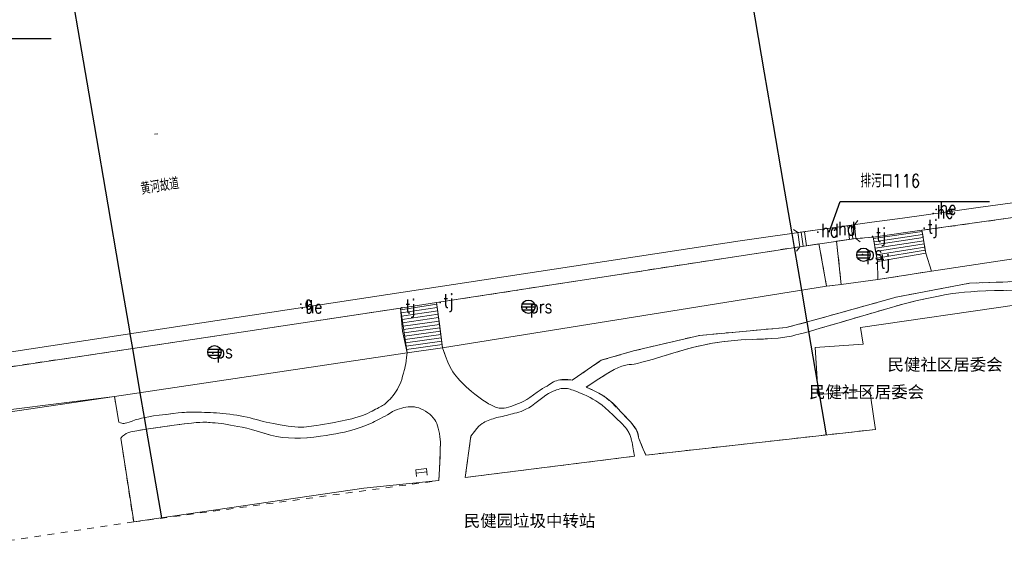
# Model space of a CAD drawing. Extents: x 39508475 to 39522402, y 3783947 to 3795549.
# Tile 83 of 256: x 39513057 to 39513204, y 3794414 to 3794496. Entities that reach past the tile are written whole.
import ezdxf
from ezdxf.enums import TextEntityAlignment as Align

# ---------------------------------------------------------------- set-up
doc = ezdxf.new("R2010")
doc.units = 0
doc.header["$PDSIZE"] = 0.2
doc.linetypes.add('X0', pattern=[4, 3, -1])
doc.linetypes.add('X6', pattern=[2, 1, -1])
doc.layers.get('0').update_dxf_attribs({"linetype": 'CONTINUOUS'})
for name, color, linetype in [('COMPONENT', 7, 'CONTINUOUS'), ('DLSS', 4, 'CONTINUOUS'), ('JCDL_DMX_F', 30, 'CONTINUOUS'), ('JCDL_JMDX_F', 231, 'CONTINUOUS'), ('JCDL_JTM', 100, 'CONTINUOUS'), ('JCDL_SXX_F', 5, 'CONTINUOUS'), ('JCDL_ZBM', 3, 'CONTINUOUS'), ('JMD', 6, 'CONTINUOUS'), ('SXSS', 5, 'CONTINUOUS'), ('zdh', 7, 'CONTINUOUS'), ('断面线', 2, 'CONTINUOUS')]:
    doc.layers.add(name, color=color, linetype=linetype)
for name, color, linetype, lineweight in [('JCDL_JMDX', 1, 'CONTINUOUS', 0), ('JCDL_ZBX', 3, 'CONTINUOUS', 0), ('JCDL_ZBX_F', 7, 'CONTINUOUS', 0), ('TEXT1_ZJ', 7, 'CONTINUOUS', 0), ('TEXTL_ZJ', 7, 'CONTINUOUS', 0)]:
    doc.layers.add(name, color=color, linetype=linetype, lineweight=lineweight)
doc.styles.add('HT', font='simhei.ttf')
doc.styles.add('HZ', font='rs', dxfattribs={"width": 0.8, "bigfont": 'hztxt'})
doc.linetypes.add('X35', pattern='A,2,[150,AAA.SHX,S=1,R=0,X=0,Y=1],2,[177,AAA.SHX,S=1,R=0,X=0,Y=0.8],1e-09', length=4)
doc.linetypes.add('X4', pattern='A,0,-1e-09,[149,symbolx.shx,S=0.15,R=0,X=0,Y=0],-1.6', length=1.6)

# ---------------------------------------------------------------- blocks, each defined once
blk = doc.blocks.new('gcbj0103')
for p, q in [((-1, 0), (1, 0)), ((-0.9, 0.43), (0.9, 0.43)), ((-0.88, -0.47), (0.88, -0.47))]:
    blk.add_line(p, q)
blk.add_circle((0, 0), 1)

msp = doc.modelspace()

# ---------------------------------------------------------------- linework, layer by layer
at = {"linetype": 'Continuous'}
msp.add_line((39513039.31834, 3794492.70669, -0.001), (39513061.61834, 3794492.70669, -0.001), dxfattribs=at)
at = {"layer": 'DLSS', "linetype": 'X6', "lineweight": 0}
for points in [[(39513191.667, 3794464.057), (39513250, 3794472.1842)], [(39513173.214, 3794463.094), (39513173.14134, 3794463.71258)], [(39513181.679, 3794464.309), (39513181.60488, 3794464.8867)], [(39513178.92439, 3794462.41018), (39513178.968, 3794461.998), (39513179.609, 3794455.939)], [(39513181.812, 3794462.834), (39513184.379, 3794463.017)], [(39513119.17299, 3794453.25985), (39513173.418, 3794461.602)], [(39513177.425, 3794455.686), (39513176.373, 3794461.543), (39513176.28677, 3794462.02305)], [(39513120.06914, 3794446.46619), (39513120.50539, 3794445.25619), (39513120.85265, 3794444.36131), (39513121.13608, 3794443.72377), (39513121.385, 3794443.269), (39513121.61867, 3794442.89654), (39513121.84482, 3794442.56814), (39513122.08398, 3794442.25671), (39513122.35581, 3794441.93408), (39513122.63947, 3794441.61422), (39513122.92301, 3794441.31323), (39513123.23293, 3794441.00451), (39513123.594, 3794440.662), (39513123.98451, 3794440.30744), (39513124.40498, 3794439.95351), (39513124.89717, 3794439.56718), (39513125.49815, 3794439.11752), (39513126.09298, 3794438.68484), (39513126.56204, 3794438.36224), (39513126.93887, 3794438.1286), (39513127.263, 3794437.957), (39513127.5481, 3794437.81966), (39513127.77836, 3794437.71472), (39513127.97079, 3794437.63501), (39513128.1449, 3794437.57174), (39513128.31746, 3794437.52105), (39513128.50412, 3794437.48857), (39513128.72348, 3794437.47276), (39513128.992, 3794437.471), (39513129.27972, 3794437.4849), (39513129.57116, 3794437.5279), (39513129.89386, 3794437.60642), (39513130.27332, 3794437.72454), (39513130.66359, 3794437.85827), (39513131.02685, 3794437.99537), (39513131.39485, 3794438.14894), (39513131.799, 3794438.331), (39513132.21768, 3794438.53611), (39513132.64023, 3794438.77623), (39513133.10645, 3794439.07669), (39513133.65331, 3794439.45887), (39513134.19356, 3794439.84146), (39513134.63495, 3794440.14345), (39513135.01062, 3794440.38648), (39513135.358, 3794440.596), (39513135.67621, 3794440.78395), (39513135.94234, 3794440.94597), (39513136.177, 3794441.09507), (39513136.40282, 3794441.24512), (39513136.62319, 3794441.38442), (39513136.83731, 3794441.49315), (39513137.06471, 3794441.57896), (39513137.324, 3794441.651), (39513137.63429, 3794441.70444), (39513138.05322, 3794441.72038), (39513138.62884, 3794441.69725), (39513139.399, 3794441.636), (39513143.77, 3794444.625), (39513148.587, 3794446.026), (39513158.442, 3794448.357), (39513171.404, 3794449.526), (39513176.199, 3794450.807), (39513187.825, 3794454.069), (39513198.766, 3794456.15), (39513210.229, 3794456.545)], [(39513205.26144, 3794455.03085), (39513203.83388, 3794455.07512), (39513202.52574, 3794455.06741), (39513201.215, 3794455.011), (39513199.97799, 3794454.9374), (39513198.94676, 3794454.86513), (39513198.04183, 3794454.78756), (39513197.17544, 3794454.69839), (39513196.28824, 3794454.58933), (39513195.30514, 3794454.4371), (39513194.12639, 3794454.22392), (39513192.665, 3794453.936), (39513190.95296, 3794453.56019), (39513188.83283, 3794453.01693), (39513186.07302, 3794452.24171), (39513182.4836, 3794451.18516), (39513178.96601, 3794450.14035), (39513176.47591, 3794449.40923), (39513174.86483, 3794448.94921), (39513173.927, 3794448.7), (39513173.29806, 3794448.5428), (39513172.84708, 3794448.42834), (39513172.54649, 3794448.34944), (39513172.35893, 3794448.29656), (39513172.17642, 3794448.2501), (39513171.89477, 3794448.19524), (39513171.47955, 3794448.12617), (39513170.905, 3794448.038), (39513170.19428, 3794447.9482), (39513169.26765, 3794447.87297), (39513168.02079, 3794447.8065), (39513166.37028, 3794447.74237), (39513164.65557, 3794447.66575), (39513163.16759, 3794447.55234), (39513161.78587, 3794447.38853), (39513160.383, 3794447.164), (39513158.98254, 3794446.89918), (39513157.60986, 3794446.58407), (39513156.13895, 3794446.18509), (39513154.45019, 3794445.67414), (39513152.81994, 3794445.16932), (39513151.56875, 3794444.79337), (39513150.61076, 3794444.52172), (39513149.841, 3794444.323), (39513149.1909, 3794444.16864), (39513148.68227, 3794444.06359), (39513148.27919, 3794444.00207), (39513147.93884, 3794443.97547), (39513147.61207, 3794443.94529), (39513147.26, 3794443.87034), (39513146.84766, 3794443.73993), (39513146.344, 3794443.547), (39513145.69818, 3794443.24395), (39513144.75196, 3794442.69994), (39513143.39227, 3794441.84439), (39513141.533, 3794440.627), (39513142.98581, 3794439.93037), (39513143.48358, 3794439.67074), (39513144.18287, 3794439.24495), (39513145.30589, 3794438.35308), (39513146.90777, 3794436.73387), (39513148.354, 3794435.154), (39513148.96489, 3794434.32717), (39513149.19798, 3794433.8149), (39513149.34731, 3794433.11107), (39513149.39972, 3794432.93045), (39513149.69171, 3794432.1648), (39513149.9941, 3794431.46495), (39513150.44115, 3794430.4573), (39513184.71654, 3794434.29278), (39513184.49, 3794435.911)], [(39513177.425, 3794455.686), (39513179.609, 3794455.939)], [(39513000, 3794435.28113), (39513113.76568, 3794452.42827)], [(39513071.047, 3794439.191), (39513071.718, 3794435.358), (39513071.95188, 3794435.27374), (39513072.1478, 3794435.21967), (39513072.32094, 3794435.19321), (39513072.488, 3794435.19), (39513072.67451, 3794435.20958), (39513072.92073, 3794435.26871), (39513073.25455, 3794435.37617), (39513073.69818, 3794435.53758), (39513074.17365, 3794435.7079), (39513074.62703, 3794435.84882), (39513075.09889, 3794435.97109), (39513075.62858, 3794436.08669), (39513076.21173, 3794436.19835), (39513076.88433, 3794436.30578), (39513077.71659, 3794436.41869), (39513078.76829, 3794436.54641), (39513079.80197, 3794436.66671), (39513080.56656, 3794436.75176), (39513081.11146, 3794436.80661), (39513081.50038, 3794436.83828), (39513081.80542, 3794436.85856), (39513082.03526, 3794436.87058), (39513082.20523, 3794436.87481), (39513082.33455, 3794436.87219), (39513082.45986, 3794436.86744), (39513082.61477, 3794436.86368), (39513082.81619, 3794436.86064), (39513083.078, 3794436.858), (39513083.37008, 3794436.85533), (39513083.68519, 3794436.85217), (39513084.05466, 3794436.8482), (39513084.50629, 3794436.84313), (39513084.97417, 3794436.83508), (39513085.40463, 3794436.81994), (39513085.83485, 3794436.79572), (39513086.302, 3794436.761), (39513086.77711, 3794436.72078), (39513087.23722, 3794436.67591), (39513087.72409, 3794436.6218), (39513088.27776, 3794436.55449), (39513088.83574, 3794436.48204), (39513089.33879, 3794436.40869), (39513089.82944, 3794436.32748), (39513090.351, 3794436.232), (39513090.86683, 3794436.12958), (39513091.33594, 3794436.02228), (39513091.79836, 3794435.89967), (39513092.29452, 3794435.75233), (39513092.79161, 3794435.60448), (39513093.2575, 3794435.47994), (39513093.73318, 3794435.36898), (39513094.259, 3794435.261), (39513094.79314, 3794435.15726), (39513095.30008, 3794435.06226), (39513095.82497, 3794434.96782), (39513096.41179, 3794434.86576), (39513096.99504, 3794434.77144), (39513097.50656, 3794434.70614), (39513097.98825, 3794434.66612), (39513098.484, 3794434.646), (39513098.95954, 3794434.63836), (39513099.36534, 3794434.64517), (39513099.73361, 3794434.66826), (39513100.099, 3794434.7084), (39513100.46998, 3794434.75687), (39513100.85922, 3794434.81126), (39513101.30459, 3794434.87713), (39513101.8403, 3794434.95931), (39513102.43049, 3794435.05518), (39513103.08043, 3794435.17249), (39513103.85575, 3794435.32396), (39513104.81393, 3794435.52007), (39513105.76617, 3794435.72256), (39513106.51915, 3794435.89796), (39513107.12693, 3794436.06043), (39513107.653, 3794436.225), (39513108.12236, 3794436.3863), (39513108.51716, 3794436.53652), (39513108.8682, 3794436.68877), (39513109.20909, 3794436.85607), (39513109.53036, 3794437.02146), (39513109.80765, 3794437.16655), (39513110.06329, 3794437.30325), (39513110.321, 3794437.444), (39513110.56438, 3794437.57792), (39513110.76622, 3794437.68897), (39513110.94199, 3794437.78565), (39513111.10882, 3794437.8774), (39513111.27161, 3794437.97358), (39513111.43216, 3794438.08689), (39513111.60529, 3794438.22934), (39513111.805, 3794438.411), (39513112.01234, 3794438.6123), (39513112.21412, 3794438.82846), (39513112.42873, 3794439.08093), (39513112.67374, 3794439.38875), (39513112.91661, 3794439.70958), (39513113.12317, 3794440.01093), (39513113.30976, 3794440.31937), (39513113.494, 3794440.661), (39513113.66863, 3794441.01591), (39513113.81912, 3794441.37425), (39513113.95755, 3794441.76978), (39513114.09679, 3794442.23384), (39513114.22695, 3794442.69553), (39513114.33125, 3794443.08215), (39513114.41733, 3794443.42366), (39513114.494, 3794443.753), (39513114.56479, 3794444.10405), (39513114.6288, 3794444.52712), (39513114.69145, 3794445.06764), (39513114.75827, 3794445.76342)], [(39513148.739, 3794430.291), (39513123.453, 3794427.116), (39513124.304, 3794433.297), (39513124.81083, 3794433.96932), (39513125.20103, 3794434.45545), (39513125.5015, 3794434.78556), (39513125.745, 3794435), (39513125.96389, 3794435.16208), (39513126.17193, 3794435.29556), (39513126.38769, 3794435.41059), (39513126.62922, 3794435.51849), (39513126.87527, 3794435.62037), (39513127.10806, 3794435.71282), (39513127.34824, 3794435.80371), (39513127.616, 3794435.901), (39513127.88909, 3794435.99413), (39513128.14928, 3794436.06942), (39513128.41984, 3794436.13242), (39513128.72335, 3794436.18952), (39513129.03089, 3794436.24604), (39513129.31661, 3794436.30688), (39513129.6054, 3794436.37808), (39513129.922, 3794436.465), (39513130.23966, 3794436.55393), (39513130.53245, 3794436.63266), (39513130.82569, 3794436.70773), (39513131.14468, 3794436.78588), (39513131.47016, 3794436.87271), (39513131.78775, 3794436.98035), (39513132.12647, 3794437.12057), (39513132.514, 3794437.303), (39513132.9264, 3794437.52015), (39513133.35854, 3794437.79076), (39513133.85243, 3794438.14451), (39513134.44605, 3794438.60565), (39513135.03445, 3794439.06376), (39513135.50873, 3794439.40617), (39513135.90387, 3794439.65539), (39513136.26, 3794439.84), (39513136.58373, 3794439.98952), (39513136.85721, 3794440.10693), (39513137.10187, 3794440.20059), (39513137.34102, 3794440.28037), (39513137.57315, 3794440.34721), (39513137.79141, 3794440.39227), (39513138.01506, 3794440.41797), (39513138.263, 3794440.428), (39513138.50852, 3794440.42615), (39513138.72304, 3794440.40723), (39513138.92408, 3794440.36809), (39513139.13003, 3794440.30687), (39513139.34062, 3794440.23546), (39513139.55908, 3794440.15801), (39513139.80648, 3794440.0668), (39513140.102, 3794439.955), (39513140.42136, 3794439.82952), (39513140.75832, 3794439.68697), (39513141.14579, 3794439.51261), (39513141.61344, 3794439.29381), (39513142.09399, 3794439.05782), (39513142.52996, 3794438.81896), (39513142.95844, 3794438.55465), (39513143.417, 3794438.244), (39513143.89011, 3794437.89974), (39513144.37325, 3794437.50918), (39513144.91237, 3794437.03204), (39513145.54982, 3794436.43367), (39513146.16518, 3794435.84283), (39513146.62136, 3794435.39403), (39513146.94796, 3794435.05694), (39513147.183, 3794434.794), (39513147.36951, 3794434.57273), (39513147.51386, 3794434.39216), (39513147.62607, 3794434.23875), (39513147.71827, 3794434.09718), (39513147.80016, 3794433.96144), (39513147.8736, 3794433.82987), (39513147.94477, 3794433.69054), (39513148.02, 3794433.532), (39513148.09086, 3794433.3732), (39513148.14562, 3794433.23288), (39513148.18809, 3794433.09947), (39513148.22287, 3794432.96092), (39513148.25527, 3794432.81918), (39513148.28882, 3794432.67385), (39513148.32675, 3794432.51103), (39513148.372, 3794432.318), (39513148.42688, 3794432.06379), (39513148.50097, 3794431.67122), (39513148.60278, 3794431.09225), (39513148.739, 3794430.291)], [(39513073.928, 3794420.458), (39513119.482, 3794426.64), (39513119.64174, 3794429.32148), (39513119.72531, 3794431.22199), (39513119.73425, 3794432.45514), (39513119.675, 3794433.178), (39513119.59124, 3794433.68488), (39513119.50811, 3794434.1069), (39513119.41791, 3794434.47653), (39513119.31337, 3794434.82968), (39513119.19634, 3794435.16274), (39513119.0592, 3794435.45695), (39513118.88749, 3794435.73661), (39513118.669, 3794436.027), (39513118.42816, 3794436.30773), (39513118.17253, 3794436.55112), (39513117.87699, 3794436.77686), (39513117.51905, 3794437.0058), (39513117.15271, 3794437.21729), (39513116.82562, 3794437.37753), (39513116.51042, 3794437.4973), (39513116.179, 3794437.59), (39513115.85143, 3794437.66005), (39513115.55072, 3794437.69474), (39513115.25097, 3794437.69442), (39513114.9262, 3794437.6617), (39513114.59977, 3794437.61379), (39513114.29375, 3794437.55638), (39513113.98121, 3794437.48332), (39513113.63566, 3794437.3895), (39513113.28456, 3794437.27864), (39513112.95118, 3794437.14161), (39513112.60582, 3794436.96347), (39513112.21955, 3794436.73193), (39513111.83352, 3794436.49446), (39513111.48908, 3794436.29401), (39513111.15745, 3794436.11489), (39513110.809, 3794435.94), (39513110.47059, 3794435.7737), (39513110.17663, 3794435.62683), (39513109.90331, 3794435.48724), (39513109.62545, 3794435.34234), (39513109.34207, 3794435.199), (39513109.04802, 3794435.06527), (39513108.71493, 3794434.92947), (39513108.317, 3794434.78), (39513107.89631, 3794434.629), (39513107.47776, 3794434.48744), (39513107.02241, 3794434.34286), (39513106.4937, 3794434.183), (39513105.94147, 3794434.02544), (39513105.39773, 3794433.88949), (39513104.81238, 3794433.76422), (39513104.138, 3794433.638), (39513103.42093, 3794433.51422), (39513102.67526, 3794433.3981), (39513101.82894, 3794433.27942), (39513100.81651, 3794433.14812), (39513099.78494, 3794433.03264), (39513098.86674, 3794432.97335), (39513097.9854, 3794432.96931), (39513097.062, 3794433.016), (39513096.14043, 3794433.10101), (39513095.26599, 3794433.2409), (39513094.36082, 3794433.45324), (39513093.34905, 3794433.75089), (39513092.35872, 3794434.05417), (39513091.53403, 3794434.28763), (39513090.81151, 3794434.46737), (39513090.121, 3794434.613), (39513089.47509, 3794434.7388), (39513088.92009, 3794434.8441), (39513088.41159, 3794434.93704), (39513087.90212, 3794435.0266), (39513087.41188, 3794435.10842), (39513086.97554, 3794435.17228), (39513086.55675, 3794435.22268), (39513086.118, 3794435.265), (39513085.70118, 3794435.30097), (39513085.36472, 3794435.32751), (39513085.08377, 3794435.34633), (39513084.82986, 3794435.35965), (39513084.56358, 3794435.36646), (39513084.2362, 3794435.36083), (39513083.81211, 3794435.34122), (39513083.262, 3794435.307), (39513082.54293, 3794435.245), (39513081.48425, 3794435.12107), (39513079.9592, 3794434.91855), (39513077.87138, 3794434.6259), (39513075.80933, 3794434.32663), (39513074.3811, 3794434.09924), (39513073.50516, 3794433.92838), (39513073.064, 3794433.795), (39513072.78826, 3794433.66237), (39513072.53355, 3794433.49431), (39513072.2778, 3794433.27222), (39513071.999, 3794432.981), (39513073.928, 3794420.458), (39513033.314, 3794414.428)]]:
    msp.add_lwpolyline(points, dxfattribs=at)
at = {"layer": 'JCDL_DMX_F', "color": 3, "linetype": 'X35', "lineweight": 0}
for points in [[(39513192.233, 3794460.619), (39513193.1, 3794457.946), (39513250, 3794466.51725)], [(39513185.006, 3794459.401), (39513185.075, 3794456.723), (39513179.609, 3794455.939)], [(39513120.06914, 3794446.46619), (39513177.425, 3794455.686)], [(39513000, 3794428.73311), (39513071.047, 3794439.191), (39513114.75827, 3794445.76342)]]:
    msp.add_lwpolyline(points, dxfattribs=at)
at = {"layer": 'JCDL_JMDX', "color": 6, "linetype": 'Continuous', "lineweight": 0}
for points in [[(39513184.379, 3794463.017), (39513191.667, 3794464.057), (39513191.7479, 3794463.5659), (39513191.8287, 3794463.0747), (39513191.9096, 3794462.5836), (39513191.9904, 3794462.0924), (39513192.0713, 3794461.6013), (39513192.1521, 3794461.1101), (39513192.233, 3794460.619), (39513185.006, 3794459.401), (39513184.9164, 3794459.9176), (39513184.8269, 3794460.4341), (39513184.7373, 3794460.9507), (39513184.6477, 3794461.4673), (39513184.5581, 3794461.9839), (39513184.4686, 3794462.5004), (39513184.379, 3794463.017)], [(39513184.379, 3794463.017), (39513185.006, 3794459.401), (39513192.233, 3794460.619), (39513191.667, 3794464.057), (39513184.379, 3794463.017)], [(39513184.40804, 3794462.84954), (39513191.69321, 3794463.89779)], [(39513192.233, 3794460.619), (39513191.667, 3794464.057)], [(39513184.379, 3794463.017), (39513185.006, 3794459.401)], [(39513184.49346, 3794462.35689), (39513191.77032, 3794463.42939)], [(39513184.57888, 3794461.86424), (39513191.84744, 3794462.96099)], [(39513184.66431, 3794461.3716), (39513191.92455, 3794462.49259)], [(39513184.74973, 3794460.87895), (39513192.00166, 3794462.02419)], [(39513184.83515, 3794460.3863), (39513192.07878, 3794461.5558)], [(39513184.92058, 3794459.89365), (39513192.15589, 3794461.0874)], [(39513185.006, 3794459.401), (39513192.233, 3794460.619)], [(39513113.76568, 3794452.42827), (39513114.75827, 3794445.76342), (39513120.06914, 3794446.46619), (39513119.17299, 3794453.25985), (39513113.76568, 3794452.42827)], [(39513113.76568, 3794452.42827), (39513114.75827, 3794445.76342)], [(39513113.80079, 3794452.19251), (39513119.20469, 3794453.01953)], [(39513113.87444, 3794451.69797), (39513119.27118, 3794452.51543)], [(39513113.94809, 3794451.20342), (39513119.33768, 3794452.01132)], [(39513120.06914, 3794446.46619), (39513119.17299, 3794453.25985)], [(39513114.02174, 3794450.70888), (39513119.40418, 3794451.50722)], [(39513114.0954, 3794450.21433), (39513119.47067, 3794451.00312)], [(39513114.16905, 3794449.71979), (39513119.53717, 3794450.49901)], [(39513114.2427, 3794449.22524), (39513119.60367, 3794449.99491)], [(39513114.31635, 3794448.73069), (39513119.67016, 3794449.49081)], [(39513114.39001, 3794448.23615), (39513119.73666, 3794448.9867)], [(39513114.46366, 3794447.7416), (39513119.80316, 3794448.4826)], [(39513114.53731, 3794447.24706), (39513119.86965, 3794447.9785)], [(39513114.61096, 3794446.75251), (39513119.93615, 3794447.4744)], [(39513114.68461, 3794446.25797), (39513120.00265, 3794446.97029)], [(39513114.75827, 3794445.76342), (39513120.06914, 3794446.46619)]]:
    msp.add_lwpolyline(points, dxfattribs=at)
at = {"layer": 'JCDL_JMDX_F', "linetype": 'Continuous', "lineweight": 0}
for points in [[(39513181.60488, 3794464.8867), (39513182.08747, 3794465.52475)], [(39513173.14134, 3794463.71258), (39513172.50329, 3794464.19516)], [(39513181.60488, 3794464.8867), (39513173.14134, 3794463.71258)], [(39513173.418, 3794461.602), (39513173.14134, 3794463.71258)], [(39513173.9127, 3794461.67461), (39513173.63659, 3794463.78128)], [(39513174.4074, 3794461.74722), (39513174.13185, 3794463.84999)], [(39513180.8226, 3794462.68878), (39513180.61437, 3794464.74929)], [(39513181.3173, 3794462.76139), (39513181.10962, 3794464.81799)], [(39513181.812, 3794462.834), (39513181.60488, 3794464.8867)], [(39513173.418, 3794461.602), (39513181.812, 3794462.834)], [(39513181.812, 3794462.834), (39513182.45384, 3794462.35646)], [(39513173.418, 3794461.602), (39513172.94046, 3794460.96017)], [(39513116.06314, 3794428.25427), (39513117.64914, 3794428.43927)], [(39513117.765, 3794427.446), (39513117.64914, 3794428.43927)], [(39513116.179, 3794427.261), (39513116.06314, 3794428.25427)], [(39513116.12107, 3794427.75763), (39513117.70707, 3794427.94263)]]:
    msp.add_lwpolyline(points, dxfattribs=at)
at = {"layer": 'JCDL_JTM', "linetype": 'Continuous', "lineweight": 0}
msp.add_lwpolyline([(39513173.418, 3794461.602), (39513173.14134, 3794463.71257), (39513181.60488, 3794464.8867), (39513181.812, 3794462.834), (39513173.418, 3794461.602)], dxfattribs=at)
at = {"layer": 'JCDL_SXX_F', "color": 142, "linetype": 'Continuous', "lineweight": 0, "true_color": 0x00a0e9}
msp.add_lwpolyline([(39513077.54514, 3794478.49557), (39513077.05236, 3794478.41088)], dxfattribs=at)
at = {"layer": 'JCDL_ZBM', "linetype": 'Continuous', "lineweight": 0}
for points in [[(39513250, 3794466.51725), (39513193.1, 3794457.946), (39513192.233, 3794460.619), (39513191.667, 3794464.057), (39513250, 3794472.1842), (39513250, 3794466.51725)], [(39513143.77, 3794444.625), (39513139.399, 3794441.636), (39513139.21914, 3794441.68502), (39513139.01531, 3794441.71993), (39513138.76648, 3794441.74283), (39513138.45457, 3794441.75661), (39513138.13443, 3794441.76039), (39513137.8547, 3794441.74574), (39513137.59255, 3794441.70977), (39513137.324, 3794441.651), (39513137.06471, 3794441.57896), (39513136.83731, 3794441.49315), (39513136.62319, 3794441.38442), (39513136.40282, 3794441.24512), (39513136.177, 3794441.09507), (39513135.94234, 3794440.94597), (39513135.67621, 3794440.78395), (39513135.358, 3794440.596), (39513135.01062, 3794440.38648), (39513134.63495, 3794440.14345), (39513134.19356, 3794439.84146), (39513133.65331, 3794439.45887), (39513133.10645, 3794439.07669), (39513132.64023, 3794438.77623), (39513132.21768, 3794438.53611), (39513131.799, 3794438.331), (39513131.39485, 3794438.14894), (39513131.02685, 3794437.99537), (39513130.66359, 3794437.85827), (39513130.27332, 3794437.72454), (39513129.89386, 3794437.60642), (39513129.57116, 3794437.5279), (39513129.27972, 3794437.4849), (39513128.992, 3794437.471), (39513128.72348, 3794437.47276), (39513128.50412, 3794437.48857), (39513128.31746, 3794437.52105), (39513128.1449, 3794437.57174), (39513127.97079, 3794437.63501), (39513127.77836, 3794437.71472), (39513127.5481, 3794437.81966), (39513127.263, 3794437.957), (39513126.93887, 3794438.1286), (39513126.56204, 3794438.36224), (39513126.09298, 3794438.68484), (39513125.49815, 3794439.11752), (39513124.89717, 3794439.56718), (39513124.40498, 3794439.95351), (39513123.98451, 3794440.30744), (39513123.594, 3794440.662), (39513123.23293, 3794441.00451), (39513122.92301, 3794441.31323), (39513122.63947, 3794441.61422), (39513122.35581, 3794441.93408), (39513122.08398, 3794442.25671), (39513121.84482, 3794442.56814), (39513121.61867, 3794442.89654), (39513121.385, 3794443.269), (39513121.13608, 3794443.72377), (39513120.85265, 3794444.36131), (39513120.50539, 3794445.25619), (39513120.06914, 3794446.46619), (39513177.425, 3794455.686), (39513179.609, 3794455.939), (39513185.075, 3794456.723), (39513193.1, 3794457.946), (39513250, 3794466.51725)], [(39513178.968, 3794461.998), (39513178.92439, 3794462.41018), (39513181.812, 3794462.834), (39513184.379, 3794463.017), (39513185.006, 3794459.401), (39513185.075, 3794456.723), (39513179.609, 3794455.939), (39513178.968, 3794461.998)], [(39513120.06914, 3794446.46619), (39513119.64065, 3794449.70436), (39513119.17299, 3794453.25985), (39513173.418, 3794461.602), (39513176.28677, 3794462.02305), (39513176.373, 3794461.543), (39513177.425, 3794455.686), (39513120.06914, 3794446.46619)], [(39513210.229, 3794456.545), (39513198.766, 3794456.15), (39513187.825, 3794454.069), (39513176.199, 3794450.807), (39513171.404, 3794449.526), (39513158.442, 3794448.357), (39513148.587, 3794446.026), (39513143.77, 3794444.625)], [(39513205.859, 3794452.896), (39513182.508, 3794449.525), (39513182.87781, 3794447.02745), (39513175.693, 3794446.521), (39513176.186, 3794439.527), (39513183.89282, 3794440.07025), (39513184.49, 3794435.911), (39513184.71654, 3794434.29278), (39513150.44115, 3794430.4573), (39513150.04192, 3794431.35534), (39513149.75946, 3794432.00272), (39513149.57693, 3794432.43938), (39513149.471, 3794432.719), (39513149.39972, 3794432.93045), (39513149.34731, 3794433.11107), (39513149.31044, 3794433.27521), (39513149.28473, 3794433.4383), (39513149.25927, 3794433.59646), (39513149.22331, 3794433.74207), (39513149.17264, 3794433.88773), (39513149.104, 3794434.046), (39513149.03119, 3794434.19949), (39513148.96489, 3794434.32717), (39513148.89942, 3794434.43888), (39513148.82907, 3794434.54546), (39513148.74988, 3794434.65686), (39513148.65118, 3794434.78667), (39513148.52218, 3794434.94853), (39513148.354, 3794435.154), (39513148.13208, 3794435.41387), (39513147.8012, 3794435.78005), (39513147.32152, 3794436.29547), (39513146.66287, 3794436.99335), (39513145.9828, 3794437.70018), (39513145.42265, 3794438.24918), (39513144.93991, 3794438.67874), (39513144.487, 3794439.035), (39513143.9997, 3794439.37139), (39513143.38778, 3794439.72631), (39513142.58385, 3794440.13443), (39513141.533, 3794440.627), (39513143.39227, 3794441.84439), (39513144.75196, 3794442.69994), (39513145.69818, 3794443.24395), (39513146.344, 3794443.547), (39513146.84766, 3794443.73993), (39513147.26, 3794443.87034), (39513147.61207, 3794443.94529), (39513147.93884, 3794443.97547), (39513148.27919, 3794444.00207), (39513148.68227, 3794444.06359), (39513149.1909, 3794444.16864), (39513149.841, 3794444.323), (39513150.61076, 3794444.52172), (39513151.56875, 3794444.79337), (39513152.81994, 3794445.16932), (39513154.45019, 3794445.67414), (39513156.13895, 3794446.18509), (39513157.60986, 3794446.58407), (39513158.98254, 3794446.89918), (39513160.383, 3794447.164), (39513161.78587, 3794447.38853), (39513163.16759, 3794447.55234), (39513164.65557, 3794447.66575), (39513166.37028, 3794447.74237), (39513168.02079, 3794447.8065), (39513169.26765, 3794447.87297), (39513170.19428, 3794447.9482), (39513170.905, 3794448.038), (39513171.47955, 3794448.12617), (39513171.89477, 3794448.19524), (39513172.17642, 3794448.2501), (39513172.35893, 3794448.29656), (39513172.54649, 3794448.34944), (39513172.84708, 3794448.42834), (39513173.29806, 3794448.5428), (39513173.927, 3794448.7), (39513174.86483, 3794448.94921), (39513176.47591, 3794449.40923), (39513178.96601, 3794450.14035), (39513182.4836, 3794451.18516), (39513186.07302, 3794452.24171), (39513188.83283, 3794453.01693), (39513190.95296, 3794453.56019), (39513192.665, 3794453.936), (39513194.12639, 3794454.22392), (39513195.30514, 3794454.4371), (39513196.28824, 3794454.58933), (39513197.17544, 3794454.69839), (39513198.04183, 3794454.78756), (39513198.94676, 3794454.86513), (39513199.97799, 3794454.9374), (39513201.215, 3794455.011), (39513202.52574, 3794455.06741), (39513203.83388, 3794455.07512), (39513205.26144, 3794455.03085)], [(39513000, 3794435.28113), (39513113.76568, 3794452.42827), (39513114.06619, 3794448.96671), (39513114.75827, 3794445.76342), (39513071.047, 3794439.191), (39513055.249, 3794437.208)], [(39513094.259, 3794435.261), (39513093.73318, 3794435.36898), (39513093.2575, 3794435.47994), (39513092.79161, 3794435.60448), (39513092.29452, 3794435.75233), (39513091.79836, 3794435.89967), (39513091.33594, 3794436.02228), (39513090.86683, 3794436.12958), (39513090.351, 3794436.232), (39513089.82944, 3794436.32748), (39513089.33879, 3794436.40869), (39513088.83574, 3794436.48204), (39513088.27776, 3794436.55449), (39513087.72409, 3794436.6218), (39513087.23722, 3794436.67591), (39513086.77711, 3794436.72078), (39513086.302, 3794436.761), (39513085.83485, 3794436.79572), (39513085.40463, 3794436.81994), (39513084.97417, 3794436.83508), (39513084.50629, 3794436.84313), (39513084.05466, 3794436.8482), (39513083.68519, 3794436.85217), (39513083.37008, 3794436.85533), (39513083.078, 3794436.858), (39513082.81619, 3794436.86064), (39513082.61477, 3794436.86368), (39513082.45986, 3794436.86744), (39513082.33455, 3794436.87219), (39513082.20523, 3794436.87481), (39513082.03526, 3794436.87058), (39513081.80542, 3794436.85856), (39513081.50038, 3794436.83828), (39513081.11146, 3794436.80661), (39513080.56656, 3794436.75176), (39513079.80197, 3794436.66671), (39513078.76829, 3794436.54641), (39513077.71659, 3794436.41869), (39513076.88433, 3794436.30578), (39513076.21173, 3794436.19835), (39513075.62858, 3794436.08669), (39513075.09889, 3794435.97109), (39513074.62703, 3794435.84882), (39513074.17365, 3794435.7079), (39513073.69818, 3794435.53758), (39513073.25455, 3794435.37617), (39513072.92073, 3794435.26871), (39513072.67451, 3794435.20958), (39513072.488, 3794435.19), (39513072.32094, 3794435.19321), (39513072.1478, 3794435.21967), (39513071.95188, 3794435.27374), (39513071.718, 3794435.358), (39513071.047, 3794439.191), (39513114.75827, 3794445.76342), (39513114.69145, 3794445.06764), (39513114.6288, 3794444.52712), (39513114.56479, 3794444.10405), (39513114.494, 3794443.753), (39513114.41733, 3794443.42366), (39513114.33125, 3794443.08215), (39513114.22695, 3794442.69553), (39513114.09679, 3794442.23384), (39513113.95755, 3794441.76978), (39513113.81912, 3794441.37425), (39513113.66863, 3794441.01591), (39513113.494, 3794440.661), (39513113.30976, 3794440.31937), (39513113.12317, 3794440.01093), (39513112.91661, 3794439.70958), (39513112.67374, 3794439.38875), (39513112.42873, 3794439.08093), (39513112.21412, 3794438.82846), (39513112.01234, 3794438.6123), (39513111.805, 3794438.411), (39513111.60529, 3794438.22934), (39513111.43216, 3794438.08689), (39513111.27161, 3794437.97358), (39513111.10882, 3794437.8774), (39513110.94199, 3794437.78565), (39513110.76622, 3794437.68897), (39513110.56438, 3794437.57792), (39513110.321, 3794437.444), (39513110.06329, 3794437.30325), (39513109.80765, 3794437.16655), (39513109.53036, 3794437.02146), (39513109.20909, 3794436.85607), (39513108.8682, 3794436.68877), (39513108.51716, 3794436.53652), (39513108.12236, 3794436.3863), (39513107.653, 3794436.225), (39513107.12693, 3794436.06043), (39513106.51915, 3794435.89796), (39513105.76617, 3794435.72256), (39513104.81393, 3794435.52007), (39513103.85575, 3794435.32396), (39513103.08043, 3794435.17249), (39513102.43049, 3794435.05518), (39513101.8403, 3794434.95931), (39513101.30459, 3794434.87713), (39513100.85922, 3794434.81126), (39513100.46998, 3794434.75687), (39513100.099, 3794434.7084), (39513099.73361, 3794434.66826), (39513099.36534, 3794434.64517), (39513098.95954, 3794434.63836), (39513098.484, 3794434.646), (39513097.98825, 3794434.66612), (39513097.50656, 3794434.70614), (39513096.99504, 3794434.77144), (39513096.41179, 3794434.86576), (39513095.82497, 3794434.96782), (39513095.30008, 3794435.06226), (39513094.79314, 3794435.15726), (39513094.259, 3794435.261)], [(39513123.453, 3794427.116), (39513124.304, 3794433.297), (39513124.81083, 3794433.96932), (39513125.20103, 3794434.45545), (39513125.5015, 3794434.78556), (39513125.745, 3794435), (39513125.96389, 3794435.16208), (39513126.17193, 3794435.29556), (39513126.38769, 3794435.41059), (39513126.62922, 3794435.51849), (39513126.87527, 3794435.62037), (39513127.10806, 3794435.71282), (39513127.34824, 3794435.80371), (39513127.616, 3794435.901), (39513127.88909, 3794435.99413), (39513128.14928, 3794436.06942), (39513128.41984, 3794436.13242), (39513128.72335, 3794436.18952), (39513129.03089, 3794436.24604), (39513129.31661, 3794436.30688), (39513129.6054, 3794436.37808), (39513129.922, 3794436.465), (39513130.23966, 3794436.55393), (39513130.53245, 3794436.63266), (39513130.82569, 3794436.70773), (39513131.14468, 3794436.78588), (39513131.47016, 3794436.87271), (39513131.78775, 3794436.98035), (39513132.12647, 3794437.12057), (39513132.514, 3794437.303), (39513132.9264, 3794437.52015), (39513133.35854, 3794437.79076), (39513133.85243, 3794438.14451), (39513134.44605, 3794438.60565), (39513135.03445, 3794439.06376), (39513135.50873, 3794439.40617), (39513135.90387, 3794439.65539), (39513136.26, 3794439.84), (39513136.58373, 3794439.98952), (39513136.85721, 3794440.10693), (39513137.10187, 3794440.20059), (39513137.34102, 3794440.28037), (39513137.57315, 3794440.34721), (39513137.79141, 3794440.39227), (39513138.01506, 3794440.41797), (39513138.263, 3794440.428), (39513138.50852, 3794440.42615), (39513138.72304, 3794440.40723), (39513138.92408, 3794440.36809), (39513139.13003, 3794440.30687), (39513139.34062, 3794440.23546), (39513139.55908, 3794440.15801), (39513139.80648, 3794440.0668), (39513140.102, 3794439.955), (39513140.42136, 3794439.82952), (39513140.75832, 3794439.68697), (39513141.14579, 3794439.51261), (39513141.61344, 3794439.29381), (39513142.09399, 3794439.05782), (39513142.52996, 3794438.81896), (39513142.95844, 3794438.55465), (39513143.417, 3794438.244), (39513143.89011, 3794437.89974), (39513144.37325, 3794437.50918), (39513144.91237, 3794437.03204), (39513145.54982, 3794436.43367), (39513146.16518, 3794435.84283), (39513146.62136, 3794435.39403), (39513146.94796, 3794435.05694), (39513147.183, 3794434.794), (39513147.36951, 3794434.57273), (39513147.51386, 3794434.39216), (39513147.62607, 3794434.23875), (39513147.71827, 3794434.09718), (39513147.80016, 3794433.96144), (39513147.8736, 3794433.82987), (39513147.94477, 3794433.69054), (39513148.02, 3794433.532), (39513148.09086, 3794433.3732), (39513148.14562, 3794433.23288), (39513148.18809, 3794433.09947), (39513148.22287, 3794432.96092), (39513148.25527, 3794432.81918), (39513148.28882, 3794432.67385), (39513148.32675, 3794432.51103), (39513148.372, 3794432.318), (39513148.42688, 3794432.06379), (39513148.50097, 3794431.67122), (39513148.60278, 3794431.09225), (39513148.739, 3794430.291), (39513123.453, 3794427.116)], [(39513073.928, 3794420.458), (39513071.999, 3794432.981), (39513072.2778, 3794433.27222), (39513072.53355, 3794433.49431), (39513072.78826, 3794433.66237), (39513073.064, 3794433.795), (39513073.50516, 3794433.92838), (39513074.3811, 3794434.09924), (39513075.80933, 3794434.32663), (39513077.87138, 3794434.6259), (39513079.9592, 3794434.91855), (39513081.48425, 3794435.12107), (39513082.54293, 3794435.245), (39513083.262, 3794435.307), (39513083.81211, 3794435.34122), (39513084.2362, 3794435.36083), (39513084.56358, 3794435.36646), (39513084.82986, 3794435.35965), (39513085.08377, 3794435.34633), (39513085.36472, 3794435.32751), (39513085.70118, 3794435.30097), (39513086.118, 3794435.265), (39513086.55675, 3794435.22268), (39513086.97554, 3794435.17228), (39513087.41188, 3794435.10842), (39513087.90212, 3794435.0266), (39513088.41159, 3794434.93704), (39513088.92009, 3794434.8441), (39513089.47509, 3794434.7388), (39513090.121, 3794434.613), (39513090.81151, 3794434.46737), (39513091.53403, 3794434.28763), (39513092.35872, 3794434.05417), (39513093.34905, 3794433.75089), (39513094.36082, 3794433.45324), (39513095.26599, 3794433.2409), (39513096.14043, 3794433.10101), (39513097.062, 3794433.016), (39513097.9854, 3794432.96931), (39513098.86674, 3794432.97335), (39513099.78494, 3794433.03264), (39513100.81651, 3794433.14812), (39513101.82894, 3794433.27942), (39513102.67526, 3794433.3981), (39513103.42093, 3794433.51422), (39513104.138, 3794433.638), (39513104.81238, 3794433.76422), (39513105.39773, 3794433.88949), (39513105.94147, 3794434.02544), (39513106.4937, 3794434.183), (39513107.02241, 3794434.34286), (39513107.47776, 3794434.48744), (39513107.89631, 3794434.629), (39513108.317, 3794434.78), (39513108.71493, 3794434.92947), (39513109.04802, 3794435.06527), (39513109.34207, 3794435.199), (39513109.62545, 3794435.34234), (39513109.90331, 3794435.48724), (39513110.17663, 3794435.62683), (39513110.47059, 3794435.7737), (39513110.809, 3794435.94), (39513111.15745, 3794436.11488), (39513111.48908, 3794436.29401), (39513111.83352, 3794436.49446), (39513112.21955, 3794436.73193), (39513112.60582, 3794436.96347), (39513112.95118, 3794437.14161), (39513113.28456, 3794437.27864), (39513113.63566, 3794437.3895), (39513113.98121, 3794437.48332), (39513114.29375, 3794437.55638), (39513114.59977, 3794437.61379), (39513114.9262, 3794437.6617), (39513115.25097, 3794437.69442), (39513115.55072, 3794437.69474), (39513115.85143, 3794437.66005), (39513116.179, 3794437.59), (39513116.51042, 3794437.4973), (39513116.82562, 3794437.37753), (39513117.15271, 3794437.21729), (39513117.51905, 3794437.0058), (39513117.87699, 3794436.77686), (39513118.17253, 3794436.55112), (39513118.42816, 3794436.30773), (39513118.669, 3794436.027), (39513118.88749, 3794435.73661), (39513119.0592, 3794435.45695), (39513119.19634, 3794435.16274), (39513119.31337, 3794434.82968), (39513119.41791, 3794434.47653), (39513119.50811, 3794434.1069), (39513119.59124, 3794433.68488), (39513119.675, 3794433.178), (39513119.73425, 3794432.45514), (39513119.72531, 3794431.22199), (39513119.64174, 3794429.32148), (39513119.482, 3794426.64), (39513108.315, 3794425.494), (39513073.928, 3794420.458)]]:
    msp.add_lwpolyline(points, dxfattribs=at)
at = {"layer": 'JCDL_ZBX', "color": 114, "linetype": 'X4', "lineweight": 0, "true_color": 0x009944}
msp.add_lwpolyline([(39513182.88302, 3794447.02782), (39513175.693, 3794446.521), (39513176.186, 3794439.527), (39513183.89314, 3794440.07027)], dxfattribs=at)
at = {"layer": 'JCDL_ZBX_F', "color": 114, "linetype": 'X0', "lineweight": 0, "true_color": 0x009944}
for points in [[(39513185.075, 3794456.723), (39513193.1, 3794457.946)], [(39513177.425, 3794455.686), (39513179.609, 3794455.939)]]:
    msp.add_lwpolyline(points, dxfattribs=at)
at = {"layer": 'JMD', "linetype": 'Continuous'}
for p, q in [((39513177.79109, 3794463.75974), (39513179.44659, 3794468.38389)), ((39513179.44659, 3794468.38389), (39513201.74659, 3794468.38389))]:
    msp.add_line(p, q, dxfattribs=at)
at = {"layer": 'SXSS', "linetype": 'X35', "lineweight": 0}
for points in [[(39513178.631, 3794464.467), (39513184.19362, 3794465.25204), (39513188.74509, 3794465.89175), (39513192.62787, 3794466.43399), (39513196.228, 3794466.933), (39513200.07088, 3794467.46224), (39513204.86535, 3794468.11804), (39513211.13748, 3794468.97207), (39513219.31708, 3794470.08308), (39513227.69164, 3794471.22024), (39513234.69597, 3794472.17252), (39513240.87235, 3794473.01374), (39513246.817, 3794473.825), (39513250, 3794474.25943)], [(39513000, 3794437.46635), (39513018.681, 3794440.264), (39513164.53, 3794462.492), (39513176.044, 3794464.124)]]:
    msp.add_lwpolyline(points, dxfattribs=at)
at = {"layer": 'zdh', "color": 1}
for p in [(39513193.344, 3794466.563, 36.948), (39513193.773, 3794467.181, 35.488), (39513176.101, 3794463.77, 38.465), (39513178.621, 3794464.094, 38.39), (39513192, 3794464.361, 36.887), (39513184.285, 3794463.154, 36.982), (39513182.794, 3794460.416, 37.669), (39513184.87, 3794459.144, 38.792), (39513119.683, 3794453.276, 37.031), (39513098.916, 3794453.036, 35.575), (39513099.088, 3794452.398, 37.012), (39513113.983, 3794452.455, 37.062), (39513132.597, 3794452.429, 38.102), (39513085.758, 3794445.693, 38.166)]:
    msp.add_point(p, dxfattribs=at)
at = {"layer": '断面线', "color": 1, "flags": 128}
for points in [[(39513177.42521, 3794433.47687), (39513174.78269, 3794448.92576), (39513174.53686, 3794450.36295), (39513173.72801, 3794455.09172), (39513172.63503, 3794461.48159), (39513172.27444, 3794463.5897), (39513172.22953, 3794463.85224), (39513170.94931, 3794471.33678), (39513169.50128, 3794479.80237), (39513168.16903, 3794487.59107), (39513165.85061, 3794501.14515), (39513164.16426, 3794511.00404), (39513162.86375, 3794518.60716), (39513161.98671, 3794523.73458), (39513160.90607, 3794530.05231), (39513160.7134, 3794531.17869), (39513159.17635, 3794540.16473), (39513158.81014, 3794542.3057)], [(39513078.11155, 3794421.07068), (39513075.84329, 3794434.33156), (39513075.54615, 3794436.0687), (39513074.91267, 3794439.77224), (39513073.77877, 3794446.40131), (39513073.40205, 3794448.60372), (39513073.33123, 3794449.01777), (39513071.76072, 3794458.1994), (39513070.1045, 3794467.88208), (39513068.0636, 3794479.81375), (39513066.18098, 3794490.82007), (39513063.98639, 3794503.65025), (39513063.10567, 3794508.79921), (39513062.04863, 3794514.97892), (39513061.81918, 3794516.32038), (39513060.28886, 3794525.26701)]]:
    msp.add_lwpolyline(points, dxfattribs=at)

# ---------------------------------------------------------------- block references
at = {"layer": 'COMPONENT', "linetype": 'Continuous'}
for p in [(39513182.92927, 3794460.40308), (39513132.89343, 3794452.63701), (39513085.99499, 3794445.84128)]:
    msp.add_blockref('gcbj0103', p, dxfattribs=at)

# ---------------------------------------------------------------- texts
at = {"color": 6, "linetype": 'Continuous', "style": 'HZ', "width": 0.8}
msp.add_text('排污口116', height=2, dxfattribs=at).set_placement((39513182.46766, 3794470.45856))
at = {"layer": 'TEXT1_ZJ', "style": 'HT'}
for s, p in [('民健社区居委会', (39513186.52811, 3794442.55692)), ('民健社区居委会', (39513174.79862, 3794438.44896)), ('民健园垃圾中转站', (39513123.23471, 3794419.19892))]:
    msp.add_text(s, height=1.8, dxfattribs=at).set_placement(p, align=Align.BOTTOM_LEFT)
at = {"layer": 'TEXTL_ZJ', "style": 'HZ', "width": 0.8}
msp.add_text('黄河故道', height=1.8, rotation=9.193582, dxfattribs=at).set_placement((39513075.21868, 3794468.82177), align=Align.BOTTOM_LEFT)
at = {"layer": 'zdh', "color": 1, "style": 'HZ', "width": 0.8}
for s, p in [('he', (39513193.844, 3794465.813, 36.948)), ('he', (39513194.273, 3794466.431, 35.488)), ('hd', (39513176.601, 3794463.02, 38.465)), ('hd', (39513179.121, 3794463.344, 38.39)), ('tj', (39513192.5, 3794463.611, 36.887)), ('tj', (39513184.785, 3794462.404, 36.982)), ('ps', (39513183.294, 3794459.666, 37.669)), ('tj', (39513185.37, 3794458.394, 38.792)), ('g', (39513099.416, 3794452.286, 35.575)), ('he', (39513099.588, 3794451.648, 37.012)), ('tj', (39513114.483, 3794451.705, 37.062)), ('tj', (39513120.183, 3794452.526, 37.031)), ('prs', (39513133.097, 3794451.679, 38.102)), ('ps', (39513086.258, 3794444.943, 38.166))]:
    msp.add_text(s, height=2, dxfattribs=at).set_placement(p)

doc.saveas('drawing.dxf')
